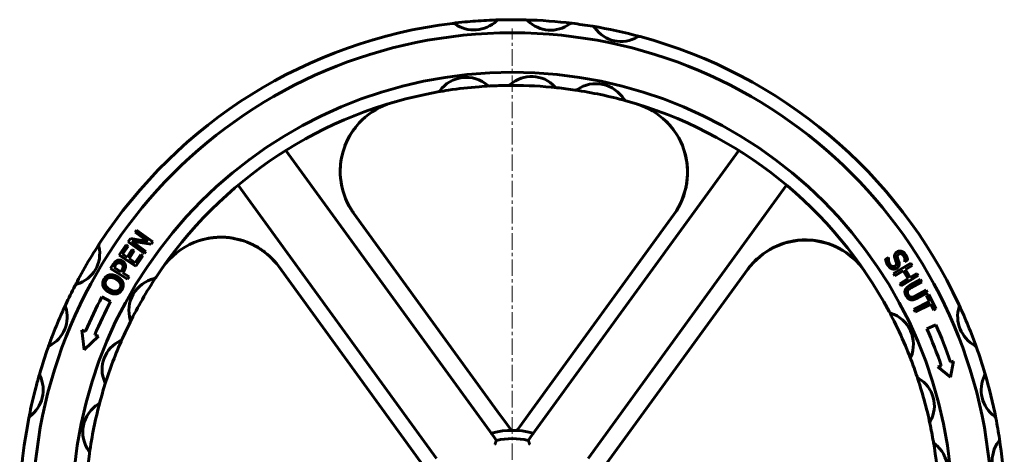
# Model space of a CAD drawing. Header units: millimetres. Extents: x -301 to 301, y -848 to 848.
# Tile 5 of 5: x -225 to 225, y 650 to 848. Entities that reach past the tile are written whole.
import ezdxf

# ---------------------------------------------------------------- set-up
doc = ezdxf.new("R2010")
doc.units = ezdxf.units.MM
doc.linetypes.add('K5LT_AXLED', pattern=[12, 7.5, -1.5, 1.5, -1.5])
doc.linetypes.add('K5LT_BASIC', pattern=[0])
doc.layers.add('Системный слой (1)', color=7, linetype='Continuous', true_color=0x6c6c6c)

# ---------------------------------------------------------------- blocks, each defined once
blk = doc.blocks.new('U2')
at = {"layer": 'Системный слой (1)', "color": 143, "linetype": 'K5LT_BASIC', "lineweight": 60, "true_color": 0x33acca}
for p, q in [((-72.8, 797.66), (-74.55, 794.83)), ((-71.54, 799.36), (-72.8, 797.66)), ((-75.99, 791.82), (-76.47, 790.7)), ((-74.55, 794.83), (-75.99, 791.82)), ((-78.6, 779.72), (-78.61, 779.57)), ((-78.61, 779.57), (-78.61, 779.49)), ((-78.61, 779.49), (-78.61, 779.45)), ((-78.61, 779.45), (-78.61, 779.4)), ((-78.61, 779.4), (-78.61, 779.33)), ((-78.61, 779.33), (-78.61, 779.27)), ((-78.61, 779.27), (-78.61, 779.19)), ((-78.61, 779.19), (-78.61, 779.19)), ((-78.61, 779.19), (-78.61, 779.17)), ((-78.61, 779.17), (-78.61, 779.14)), ((-78.61, 779.14), (-78.61, 779.08)), ((-78.61, 779.08), (-78.61, 778.95)), ((-78.61, 778.95), (-78.61, 778.7)), ((-78.61, 778.7), (-78.6, 778.23)), ((-78.6, 778.23), (-78.57, 777.64)), ((-78.57, 777.64), (-78.48, 776.25)), ((-78.48, 776.25), (-78.19, 773.86)), ((-78.19, 773.86), (-78.04, 772.98)), ((-78.04, 772.98), (-78.01, 772.82)), ((-78.01, 772.82), (-77.96, 772.59)), ((-77.96, 772.59), (-77.95, 772.54))]:
    blk.add_line(p, q, dxfattribs=at)
blk = doc.blocks.new('U4')
at = {"layer": 'Системный слой (1)', "color": 143, "linetype": 'K5LT_BASIC', "lineweight": 60, "true_color": 0x33acca}
for p, q in [((123.14, 746), (125.5, 746.73)), ((125.5, 746.73), (127.91, 747.28)), ((134.92, 747.82), (137.29, 747.66)), ((137.29, 747.66), (141.04, 747.05)), ((141.04, 747.05), (144.71, 745.99)), ((120.84, 745.11), (123.14, 746)), ((144.71, 745.99), (146.06, 745.48)), ((151.45, 742.71), (152.19, 742.22)), ((152.19, 742.22), (152.93, 741.71)), ((152.93, 741.71), (153.65, 741.18))]:
    blk.add_line(p, q, dxfattribs=at)
blk = doc.blocks.new('U5')
at = {"layer": 'Системный слой (1)', "color": 143, "linetype": 'K5LT_BASIC', "lineweight": 60, "true_color": 0x33acca}
for p, q in [((70.45, 801.76), (71.21, 800.98)), ((71.21, 800.98), (71.94, 800.17)), ((71.94, 800.17), (72.65, 799.34)), ((78.83, 787.46), (79.05, 786.65)), ((79.05, 786.65), (79.58, 784.14)), ((79.58, 784.14), (79.91, 781.59)), ((79.91, 781.59), (80.02, 779.87)), ((74.26, 760.1), (74.18, 760))]:
    blk.add_line(p, q, dxfattribs=at)
blk = doc.blocks.new('U6')
at = {"layer": 'Системный слой (1)', "color": 143, "linetype": 'K5LT_BASIC', "lineweight": 60, "true_color": 0x33acca}
for p, q in [((70.68, 801.51), (68.95, 803.16)), ((72.29, 799.74), (70.68, 801.51)), ((73.78, 797.87), (72.29, 799.74)), ((78.99, 786.87), (78.71, 787.88)), ((79.81, 782.49), (78.99, 786.87)), ((79.98, 780.27), (79.81, 782.49)), ((80.01, 779.16), (79.98, 780.27)), ((80.02, 778.61), (80.01, 779.16)), ((80.03, 778.33), (80.02, 778.61)), ((80.03, 778.19), (80.03, 778.33)), ((80.04, 778.04), (80.03, 778.19)), ((80.04, 777.95), (80.04, 778.04)), ((79.34, 771.92), (80.03, 777.64)), ((80.03, 777.79), (80.04, 777.81)), ((80.03, 777.75), (80.03, 777.79)), ((80.03, 777.74), (80.03, 777.75)), ((80.03, 777.71), (80.03, 777.74)), ((80.03, 777.64), (80.03, 777.71)), ((80.04, 777.88), (80.04, 777.95)), ((80.04, 777.84), (80.04, 777.88)), ((80.04, 777.81), (80.04, 777.84)), ((77.06, 765.03), (79.34, 771.92)), ((74.97, 761.18), (77.06, 765.03))]:
    blk.add_line(p, q, dxfattribs=at)
blk = doc.blocks.new('U9')
at = {"layer": 'Системный слой (1)', "color": 143, "linetype": 'K5LT_BASIC', "lineweight": 60, "true_color": 0x33acca}
for p, q in [((-142.91, 747.54), (-142.92, 747.54)), ((-142.89, 747.55), (-142.91, 747.54)), ((-142.88, 747.55), (-142.89, 747.55)), ((-142.87, 747.55), (-142.88, 747.55)), ((-142.86, 747.55), (-142.87, 747.55)), ((-142.87, 747.55), (-142.87, 747.55)), ((-142.85, 747.56), (-142.86, 747.56)), ((-142.86, 747.56), (-142.86, 747.56)), ((-142.86, 747.56), (-142.86, 747.56)), ((-142.86, 747.56), (-142.86, 747.55)), ((-142.83, 747.56), (-142.85, 747.56)), ((-142.85, 747.56), (-142.85, 747.56)), ((-141.29, 748.01), (-142.83, 747.56)), ((-137.44, 748.78), (-141.29, 748.01)), ((-135.49, 748.98), (-137.44, 748.78)), ((-134.51, 749.04), (-135.49, 748.98)), ((-134.03, 749.05), (-134.51, 749.04)), ((-133.78, 749.06), (-134.03, 749.05)), ((-133.66, 749.06), (-133.78, 749.06)), ((-133.6, 749.06), (-133.66, 749.06)), ((-133.57, 749.06), (-133.6, 749.06)), ((-133.55, 749.06), (-133.57, 749.06)), ((-133.52, 749.06), (-133.55, 749.06)), ((-133.46, 749.07), (-133.52, 749.06)), ((-133.33, 749.07), (-133.46, 749.07)), ((-129.4, 748.86), (-133.33, 749.07)), ((-122.78, 747.41), (-129.4, 748.86)), ((-118.14, 745.46), (-118.15, 745.47)), ((-118.12, 745.45), (-118.14, 745.46)), ((-118.11, 745.45), (-118.12, 745.45)), ((-118.1, 745.45), (-118.11, 745.45)), ((-118.1, 745.44), (-118.1, 745.45)), ((-118.09, 745.44), (-118.1, 745.44)), ((-118.08, 745.43), (-118.09, 745.44)), ((-118.09, 745.44), (-118.09, 745.44)), ((-118.09, 745.44), (-118.09, 745.44)), ((-118.09, 745.44), (-118.09, 745.44)), ((-118.09, 745.44), (-118.09, 745.44)), ((-118.07, 745.43), (-118.08, 745.43)), ((-118.06, 745.43), (-118.07, 745.43)), ((-118.03, 745.41), (-118.06, 745.43)), ((-117.99, 745.39), (-118.03, 745.41)), ((-117.97, 745.38), (-117.99, 745.39)), ((-117.92, 745.35), (-117.97, 745.38)), ((-117.89, 745.34), (-117.92, 745.35)), ((-117.85, 745.32), (-117.89, 745.34)), ((-117.76, 745.27), (-117.85, 745.32)), ((-117.59, 745.17), (-117.76, 745.27)), ((-114.35, 743.18), (-117.59, 745.17)), ((-110.92, 740.41), (-114.35, 743.18)), ((-107.9, 737.23), (-110.92, 740.41))]:
    blk.add_line(p, q, dxfattribs=at)
blk = doc.blocks.new('U10')
at = {"layer": 'Системный слой (1)', "color": 143, "linetype": 'K5LT_BASIC', "lineweight": 60, "true_color": 0x33acca}
for p, q in [((-74.15, 795.55), (-73.41, 796.75)), ((-73.41, 796.75), (-72.62, 797.93)), ((-74.84, 794.31), (-74.15, 795.55)), ((-78.43, 782.44), (-77.99, 785.37)), ((-77.99, 785.37), (-77.85, 786.02)), ((-78.61, 779.53), (-78.6, 779.69)), ((-78.61, 779.21), (-78.61, 779.53)), ((-78.58, 777.66), (-78.61, 779.21)), ((-78.6, 779.89), (-78.59, 780.22)), ((-78.6, 779.69), (-78.6, 779.89)), ((-78.59, 780.22), (-78.55, 780.96)), ((-78.55, 780.96), (-78.43, 782.44)), ((-78.45, 775.82), (-78.58, 777.66))]:
    blk.add_line(p, q, dxfattribs=at)
blk = doc.blocks.new('U18')
at = {"layer": 'Системный слой (1)', "color": 143, "linetype": 'K5LT_BASIC', "lineweight": 60, "true_color": 0x33acca}
for start, end in [(79.6073, 145.0201), (36, 79.6073)]:
    blk.add_arc((-133.04, 716.44), 32.62, start, end, dxfattribs=at)
blk = doc.blocks.new('U21')
at = {"layer": 'Системный слой (1)', "color": 143, "linetype": 'K5LT_BASIC', "lineweight": 60, "true_color": 0x33acca}
for p, q in [((124.81, 746.55), (118.95, 744.2)), ((130.98, 747.7), (124.81, 746.55)), ((137.22, 747.66), (130.98, 747.7)), ((144.74, 745.98), (137.22, 747.66)), ((118.95, 744.2), (114.58, 741.49)), ((146.2, 745.43), (145.24, 745.8)), ((149.79, 743.7), (146.2, 745.43)), ((152.62, 741.92), (149.79, 743.7)), ((114.58, 741.49), (110.13, 737.55)), ((155.43, 739.71), (152.62, 741.92))]:
    blk.add_line(p, q, dxfattribs=at)
blk = doc.blocks.new('U49')
at = {"layer": 'Системный слой (1)', "color": 30, "linetype": 'K5LT_AXLED', "lineweight": 18, "true_color": 0xff8000}
for q in [(0, 844.36), (-221, 623.36), (221, 623.36), (0, 402.36)]:
    blk.add_line((0, 623.36), q, dxfattribs=at)

msp = doc.modelspace()

# ---------------------------------------------------------------- linework, layer by layer
at = {"layer": 'Системный слой (1)', "color": 143, "linetype": 'K5LT_BASIC', "lineweight": 60, "true_color": 0x33acca}
for p, q in [((-34.07, 815.36), (-33.97, 815.37)), ((-10.3, 818.08), (-10.26, 818.09)), ((-12.75, 663.88), (-103.42, 788.67)), ((103.42, 788.67), (12.75, 663.88)), ((-125.26, 772.8), (-34.6, 648.01)), ((34.6, 648.01), (125.26, 772.8)), ((-6.72, 669.54), (-72.38, 759.91)), ((73.81, 759.48), (7.86, 668.71)), ((-172.25, 751.38), (-171.59, 752.3)), ((-166.4, 747.12), (-172.25, 751.38)), ((-171.59, 752.3), (-164.19, 746.92)), ((-175.44, 747.01), (-174.42, 748.4)), ((-168.04, 741.62), (-175.44, 747.01)), ((-174.42, 748.4), (-166.4, 747.12)), ((-164.99, 745.81), (-173.75, 747.18)), ((-173.75, 747.18), (-167.37, 742.54)), ((-164.19, 746.92), (-164.99, 745.81)), ((-127.16, 748.54), (-127.15, 748.54)), ((-179.59, 740.88), (-176.4, 745.63)), ((-175.5, 745.03), (-178.01, 741.28)), ((-176.4, 745.63), (-175.5, 745.03)), ((-175.93, 739.89), (-173.59, 743.38)), ((-172.69, 742.77), (-175.03, 739.28)), ((-173.59, 743.38), (-172.69, 742.77)), ((-167.37, 742.54), (-168.04, 741.62)), ((-172, 735.78), (-179.59, 740.88)), ((-178.01, 741.28), (-175.93, 739.89)), ((-175.03, 739.28), (-172.22, 737.39)), ((-172.22, 737.39), (-169.7, 741.13)), ((-168.8, 740.53), (-172, 735.78)), ((-169.7, 741.13), (-168.8, 740.53)), ((170.5, 739.02), (171.78, 739.86)), ((171.78, 739.86), (171.83, 739.78)), ((175.34, 737.62), (174.78, 739.23)), ((179.34, 737.81), (179.29, 737.88)), ((180.55, 738.6), (179.34, 737.81)), ((-183.46, 734.74), (-182.24, 736.7)), ((-175.69, 729.9), (-183.46, 734.74)), ((-181.39, 736.08), (-181.92, 735.22)), ((-181.92, 735.22), (-178.83, 733.29)), ((-178.83, 733.29), (-178.39, 733.99)), ((-177.4, 733.61), (-177.94, 732.74)), ((-106.65, 735.62), (-40.7, 644.85)), ((41.84, 644.02), (107.5, 734.39)), ((174.12, 732.47), (181.95, 737.2)), ((178.58, 733.75), (174.75, 731.43)), ((180.76, 730.14), (178.58, 733.75)), ((182.58, 736.16), (179.51, 734.31)), ((179.51, 734.31), (181.69, 730.7)), ((181.95, 737.2), (182.58, 736.16)), ((-177.94, 732.74), (-175.05, 730.94)), ((-175.05, 730.94), (-175.69, 729.9)), ((174.75, 731.43), (174.12, 732.47)), ((176.93, 727.83), (180.76, 730.14)), ((185.39, 731.52), (177.56, 726.79)), ((181.44, 726.94), (186.45, 729.69)), ((181.69, 730.7), (184.76, 732.56)), ((187.03, 728.62), (182.03, 725.87)), ((184.76, 732.56), (185.39, 731.52)), ((186.45, 729.69), (187.03, 728.62)), ((177.56, 726.79), (176.93, 727.83)), ((184.02, 722.18), (189.05, 724.95)), ((189.05, 724.95), (189.64, 723.88)), ((-187.45, 721.84), (-183.46, 719.74)), ((183.38, 716.02), (190.59, 719.64)), ((189.64, 723.88), (184.64, 721.13)), ((189.21, 722.38), (190.18, 722.87)), ((190.59, 719.64), (189.21, 722.38)), ((190.18, 722.87), (193.48, 716.29)), ((172.07, 715.09), (172.09, 715.07)), ((183.92, 714.93), (183.38, 716.02)), ((191.14, 718.55), (183.92, 714.93)), ((192.51, 715.81), (191.14, 718.55)), ((193.48, 716.29), (192.51, 715.81)), ((-195.62, 697.63), (-196.58, 706.68)), ((-196.58, 706.68), (-194.93, 706.05)), ((189.32, 707.28), (193.43, 709.1)), ((-189.06, 703.82), (-195.62, 697.63)), ((-190.72, 704.45), (-189.06, 703.82)), ((182.02, 693.31), (182.03, 693.28)), ((194.41, 689.82), (195.94, 690.39)), ((200.19, 685.09), (194.41, 689.82)), ((200.15, 691.96), (201.46, 692.45)), ((201.46, 692.45), (200.19, 685.09)), ((184.85, 685.44), (184.88, 685.35)), ((-2.41, 663.6), (-6.72, 669.54)), ((7.86, 668.71), (3.55, 662.77)), ((-9.05, 658.78), (-12.75, 663.88)), ((-0.41, 660.85), (-2.41, 663.6)), ((2.66, 661.54), (2.59, 661.45)), ((3.55, 662.77), (2.66, 661.54)), ((12.75, 663.88), (9.05, 658.78)), ((190.72, 663.98), (190.73, 663.93)), ((-7.26, 656.32), (-9.05, 658.78)), ((9.05, 658.78), (7.26, 656.32)), ((192.3, 655.72), (192.29, 655.72)), ((192.3, 655.71), (192.3, 655.71)), ((192.3, 655.71), (192.3, 655.71))]:
    msp.add_line(p, q, dxfattribs=at)
for centre, radius, start, end in [((0, 623.36), 225, 96.9739, 146.9657), ((0, 623.36), 225, 95.5402, 96.9739), ((-27.14, 845.2), 1.5, 55.2993, 96.9739), ((-27.14, 845.2), 1.5, 55.2993, 96.9739), ((-17.61, 858.95), 15.23, 235.2993, 313.2525), ((0, 623.36), 225, 93.0115, 95.5402), ((0, 623.36), 225, 91.5778, 93.0115), ((-6.15, 846.77), 1.5, 91.5778, 133.2525), ((0, 623.36), 225, 90, 91.5778), ((0, 623.36), 225, 88.445, 90), ((0, 623.36), 225, 83.0315, 88.445), ((6.07, 846.77), 1.5, 45.4598, 88.445), ((6.07, 846.77), 1.5, 45.4598, 88.445), ((17.52, 858.41), 14.83, 225.4598, 306.0167), ((27.12, 845.21), 1.5, 83.0315, 126.0167), ((0, 623.36), 225, 80.6096, 83.0315), ((0, 623.36), 219, 90, 180), ((0, 623.36), 219, 180, 90), ((36.47, 843.86), 1.5, 34.4355, 80.6096), ((0, 623.36), 225, 74.9657, 80.6096), ((49.69, 852.92), 14.53, 214.4355, 301.1398), ((57.98, 839.21), 1.5, 74.9657, 121.1398), ((0, 623.36), 225, 24.9739, 74.9657), ((0, 623.36), 201, 90, 180), ((0, 623.36), 201, 180, 90), ((-21.05, 806.99), 15.04, 49.6168, 143.4604), ((-1.94, 819.85), 1.5, 270.5662, 312.0138), ((8.75, 807.98), 14.47, 42.5621, 132.0138), ((38.24, 804.19), 14.96, 31.4061, 124.7165), ((0, 623.36), 195, 100.0629, 146.5678), ((0, 623.36), 195, 98.6031, 100.0622), ((-34.33, 816.83), 1.5, 280.0629, 323.4604), ((0, 623.36), 195, 94.4741, 98.6031), ((0, 623.36), 195, 93.0143, 94.4741), ((-10.33, 819.58), 1.5, 229.6168, 273.0143), ((-10.33, 819.58), 1.5, 229.6168, 273.0143), ((0, 623.36), 195, 90.5662, 93.0143), ((0, 623.36), 195, 90, 90.5662), ((0, 623.36), 195, 84.0097, 90), ((20.51, 818.78), 1.5, 222.5621, 264.0097), ((20.51, 818.78), 1.5, 222.5621, 264.0097), ((0, 623.36), 195, 81.5548, 84.0097), ((28.86, 817.73), 1.5, 261.5548, 304.7165), ((0, 623.36), 195, 74.5678, 81.5548), ((-45.98, 779.08), 32.63, 106.4513, 216), ((52.29, 812.77), 1.5, 211.4061, 254.5678), ((52.29, 812.77), 1.5, 211.4061, 254.5678), ((0, 623.36), 195, 28.0629, 74.5678), ((47.42, 778.65), 32.62, 324, 73.0201), ((133.9, 715.21), 32.62, 34.4513, 144), ((-202.98, 741.55), 14.53, 286.4355, 13.1398), ((0, 623.36), 225, 146.9657, 148.2031), ((-187.37, 745.19), 1.5, 146.9657, 193.1398), ((0, 623.36), 225, 148.2031, 151.3722), ((0, 623.36), 225, 151.3722, 152.6096), ((-160.17, 715.6), 14.96, 103.4061, 196.7165), ((0, 623.36), 195, 146.5678, 153.5548), ((-163.99, 731.62), 1.5, 283.4061, 326.5678), ((0, 623.36), 225, 152.6096, 155.0315), ((-198.44, 726.18), 1.5, 106.4355, 152.6096), ((-198.44, 726.18), 1.5, 106.4355, 152.6096), ((0, 623.36), 211.74, 152.2839, 156.9879), ((0, 623.36), 207.24, 152.2839, 156.9639), ((-218.14, 712.65), 14.83, 297.4598, 18.0167), ((0, 623.36), 225, 155.0315, 156.4034), ((-202.61, 717.7), 1.5, 155.0315, 198.0167), ((173.4, 715.8), 1.5, 208.0629, 251.4604), ((0, 623.36), 195, 26.6031, 28.0629), ((173.4, 715.8), 1.5, 208.0629, 251.4604), ((218.62, 712.91), 15.23, 163.2993, 241.2525), ((202.6, 717.72), 1.5, 343.2993, 24.9739), ((0, 623.36), 225, 19.5778, 24.9739), ((0, 623.36), 225, 156.4034, 159.0732), ((-175.94, 710.87), 1.5, 333.5548, 16.7165), ((168.14, 700.12), 15.04, 337.6168, 71.4604), ((0, 623.36), 195, 22.4741, 26.6031), ((-192.82, 705.25), 2.25, 156.9879, 159.1988), ((0, 623.36), 195, 153.5548, 156.0097), ((0, 623.36), 207.08, 18.8866, 23.9078), ((0, 623.36), 211.58, 18.9201, 23.9078), ((0, 623.36), 225, 159.0732, 160.445), ((-172.89, 688.73), 14.47, 114.5621, 204.0138), ((0, 623.36), 195, 156.0097, 162.5662), ((-179.53, 703.25), 1.5, 294.5621, 336.0097), ((0, 623.36), 225, 160.445, 163.5778), ((-210.61, 698.16), 1.5, 117.4598, 160.445), ((0, 623.36), 195, 21.0143, 22.4741), ((210.58, 698.25), 1.5, 19.5778, 61.2525), ((0, 623.36), 225, 16.445, 19.5778), ((183.43, 693.82), 1.5, 157.6168, 201.0143), ((0, 623.36), 195, 18.5662, 21.0143), ((-229.51, 679.41), 15.23, 307.2993, 25.2525), ((0, 623.36), 225, 163.5778, 165.0115), ((-214.38, 686.54), 1.5, 163.5778, 205.2525), ((0, 623.36), 195, 16.9903, 18.5662), ((186.27, 685.92), 1.5, 198.5662, 240.0138), ((178.29, 672.09), 14.47, 330.5621, 60.0138), ((228.96, 679.33), 14.83, 153.4598, 234.0167), ((214.36, 686.63), 1.5, 333.4598, 16.445), ((0, 623.36), 225, 11.0315, 16.445), ((0, 623.36), 225, 165.0115, 167.5402), ((0, 623.36), 195, 162.5662, 165.0143), ((-187.47, 682.23), 1.5, 342.5662, 24.0138), ((0, 623.36), 195, 13.5856, 16.9903), ((0, 623.36), 225, 167.5402, 168.9739), ((-181.15, 660.08), 15.04, 121.6168, 215.4604), ((0, 623.36), 195, 165.0143, 172.0629), ((-189.82, 674.17), 1.5, 301.6168, 345.0143), ((0, 623.36), 225, 168.9739, 218.9657), ((-219.37, 666.1), 1.5, 127.2993, 168.9739), ((0, 623.36), 195, 12.0097, 13.5856), ((219.37, 666.12), 1.5, 11.0315, 54.0167), ((0, 623.36), 225, 8.6096, 11.0315), ((1.38, 662.33), 1.5, 267.9726, 324), ((192.2, 664.24), 1.5, 150.5621, 192.0097), ((0, 623.36), 195, 9.5548, 12.0097), ((0, 623.36), 37.5, 76.193, 103.807), ((0, 623.36), 33.75, 77.5782, 102.4218), ((220.98, 656.81), 1.5, 322.4355, 8.6096), ((0, 623.36), 225, 2.9657, 8.6096), ((193.77, 655.97), 1.5, 189.5548, 232.7165), ((0, 623.36), 195, 2.9388, 9.5539), ((183.8, 642.87), 14.96, 317.175, 52.7165), ((233.69, 647.04), 14.53, 142.4355, 229.1398), ((0, 623.36), 195, 172.0629, 218.5678), ((-194.62, 650.49), 1.5, 352.0629, 35.4604)]:
    msp.add_arc(centre, radius, start, end, dxfattribs=at)
for points, knots in [([(-72.38, 759.91), (-72.74, 760.4), (-73.08, 760.9), (-73.74, 761.93), (-74.05, 762.45), (-74.65, 763.51), (-74.94, 764.05), (-75.22, 764.61), (-75.22, 764.63), (-75.29, 764.76), (-75.35, 764.89), (-75.45, 765.09), (-75.49, 765.17), (-75.55, 765.3), (-75.57, 765.35), (-75.6, 765.42), (-75.62, 765.45), (-75.63, 765.47)], [0, 0, 0, 0, 5.478061, 5.478061, 10.956123, 10.956123, 16.434184, 16.434184, 16.594455, 16.594455, 17.823512, 17.823512, 18.60723, 18.60723, 19.106974, 19.106974, 19.351556, 19.351556, 19.351556, 19.351556]), ([(-138.45, 748.61), (-137.37, 748.79), (-136.27, 748.92), (-134.56, 749.04), (-133.94, 749.07), (-132.53, 749.07), (-131.72, 749.05), (-130.75, 748.99), (-130.58, 748.98), (-129.92, 748.93), (-129.42, 748.88), (-128.72, 748.79), (-128.52, 748.76), (-128.23, 748.72), (-128.15, 748.7), (-128.03, 748.69), (-127.99, 748.68), (-127.95, 748.67), (-127.93, 748.67), (-127.91, 748.67), (-127.91, 748.67), (-127.9, 748.66), (-127.89, 748.66), (-127.88, 748.66), (-127.88, 748.66), (-127.86, 748.66), (-127.86, 748.66), (-127.83, 748.65), (-127.82, 748.65), (-127.77, 748.64), (-127.74, 748.64), (-127.65, 748.62), (-127.59, 748.61), (-127.41, 748.58), (-127.29, 748.56), (-127.17, 748.54), (-127.16, 748.54), (-127.16, 748.54)], [23.569775, 23.569775, 23.569775, 23.569775, 26.594005, 26.594005, 28.284846, 28.284846, 30.508026, 30.508026, 30.967731, 30.967731, 32.349754, 32.349754, 32.917758, 32.917758, 33.151205, 33.151205, 33.24715, 33.24715, 33.286583, 33.286583, 33.30279, 33.30279, 33.318996, 33.318996, 33.330952, 33.330952, 33.352738, 33.352738, 33.395248, 33.395248, 33.479736, 33.479736, 33.648445, 33.648445, 33.985334, 33.985334, 34, 34, 34, 34]), ([(-120.14, 746.4), (-120.09, 746.38), (-120.04, 746.36), (-119.94, 746.32), (-119.88, 746.29), (-119.8, 746.25), (-119.77, 746.24), (-119.74, 746.23), (-119.73, 746.22), (-119.72, 746.22), (-119.71, 746.22), (-119.7, 746.21), (-119.7, 746.21), (-119.69, 746.21), (-119.69, 746.21), (-119.68, 746.2), (-119.68, 746.2), (-119.67, 746.2), (-119.66, 746.19), (-119.63, 746.18), (-119.61, 746.17), (-119.56, 746.15), (-119.53, 746.13), (-119.43, 746.09), (-119.36, 746.06), (-119.16, 745.96), (-119.02, 745.9), (-118.62, 745.71), (-118.36, 745.58), (-117.92, 745.35), (-117.75, 745.26), (-117.24, 744.98), (-116.89, 744.79), (-116.37, 744.49), (-116.2, 744.39), (-115.48, 743.93), (-114.92, 743.58), (-113.93, 742.89), (-113.48, 742.56), (-113.04, 742.22)], [10.289112, 10.289112, 10.289112, 10.289112, 10.644795, 10.644795, 11.073199, 11.073199, 11.249824, 11.249824, 11.322645, 11.322645, 11.352668, 11.352668, 11.382691, 11.382691, 11.402039, 11.402039, 11.435398, 11.435398, 11.499446, 11.499446, 11.62621, 11.62621, 11.87907, 11.87907, 12.383456, 12.383456, 13.389558, 13.389558, 15.396426, 15.396426, 16.702984, 16.702984, 19.399487, 19.399487, 20.762646, 20.762646, 25.199487, 25.199487, 29, 29, 29, 29]), ([(107.5, 734.39), (107.89, 734.92), (108.29, 735.44), (109.12, 736.45), (109.55, 736.94), (110.45, 737.9), (110.91, 738.37), (111.4, 738.83), (111.42, 738.85), (111.53, 738.96), (111.62, 739.04), (111.75, 739.16), (111.78, 739.19), (111.82, 739.23), (111.83, 739.24), (111.85, 739.25), (111.85, 739.25), (111.86, 739.26), (111.86, 739.26), (111.87, 739.27), (111.87, 739.27), (111.88, 739.28), (111.88, 739.28), (111.9, 739.3), (111.9, 739.3), (111.91, 739.31)], [0, 0, 0, 0, 5.6, 5.6, 11.2, 11.2, 16.8, 16.8, 16.995715, 16.995715, 18.110156, 18.110156, 18.475073, 18.475073, 18.594564, 18.594564, 18.63369, 18.63369, 18.672817, 18.672817, 18.704987, 18.704987, 18.765851, 18.765851, 18.847554, 18.847554, 18.847554, 18.847554]), ([(-8.95, 659.77), (-9.08, 659.74), (-9.19, 659.7), (-9.34, 659.62), (-9.39, 659.58), (-9.43, 659.48), (-9.43, 659.42), (-9.4, 659.29), (-9.35, 659.21), (-9.28, 659.09), (-9.25, 659.06), (-9.23, 659.03)], [0.0004272, 0.0004272, 0.0004272, 0.0004272, 0.0325288, 0.0325288, 0.0584442, 0.0584442, 0.0830516, 0.0830516, 0.1109416, 0.1109416, 0.1215451, 0.1215451, 0.1215451, 0.1215451]), ([(9.23, 659.03), (9.26, 659.06), (9.28, 659.1), (9.36, 659.22), (9.41, 659.31), (9.43, 659.45), (9.43, 659.5), (9.37, 659.59), (9.32, 659.63), (9.18, 659.71), (9.08, 659.74), (8.95, 659.77)], [0.2612098, 0.2612098, 0.2612098, 0.2612098, 0.2721336, 0.2721336, 0.3027367, 0.3027367, 0.3276386, 0.3276386, 0.3516523, 0.3516523, 0.3825611, 0.3825611, 0.3825611, 0.3825611]), ([(-7.89, 654.63), (-7.89, 654.63), (-7.88, 654.63), (-7.83, 654.78), (-7.78, 654.93), (-7.67, 655.21), (-7.62, 655.35), (-7.51, 655.66), (-7.45, 655.82), (-7.35, 656.07), (-7.32, 656.17), (-7.27, 656.29), (-7.26, 656.32), (-7.26, 656.32)], [-0.0005397, -0.0005397, -0.0005397, -0.0005397, 0, 0, 0.0314048, 0.0314048, 0.0621135, 0.0621135, 0.1044772, 0.1044772, 0.1403771, 0.1403771, 0.1735591, 0.1735591, 0.1735591, 0.1735591]), ([(7.26, 656.32), (7.26, 656.32), (7.27, 656.29), (7.32, 656.17), (7.35, 656.07), (7.45, 655.82), (7.51, 655.66), (7.62, 655.35), (7.67, 655.21), (7.78, 654.93), (7.83, 654.78), (7.88, 654.63), (7.89, 654.63), (7.89, 654.63)], [0, 0, 0, 0, 0.0329948, 0.0329948, 0.0686923, 0.0686923, 0.1108171, 0.1108171, 0.1413526, 0.1413526, 0.1725803, 0.1725803, 0.173117, 0.173117, 0.173117, 0.173117]), ([(192.3, 655.72), (192.3, 655.72), (192.3, 655.72), (192.42, 655.01), (192.66, 654.3), (193.03, 653.76)], [-0.0003959, -0.0003959, -0.0003959, -0.0003959, 0, 0, 0.2027972, 0.2027972, 0.2027972, 0.2027972]), ([(192.55, 655.1), (192.55, 655.1), (192.55, 655.1), (192.55, 655.11), (192.55, 655.11), (192.54, 655.12), (192.53, 655.13), (192.52, 655.15), (192.52, 655.15), (192.51, 655.17), (192.5, 655.17), (192.5, 655.18), (192.5, 655.19), (192.49, 655.19), (192.49, 655.2), (192.49, 655.2), (192.48, 655.21), (192.48, 655.21), (192.48, 655.21), (192.48, 655.22), (192.48, 655.22), (192.47, 655.22), (192.47, 655.22), (192.47, 655.23), (192.47, 655.23), (192.46, 655.24), (192.46, 655.25), (192.45, 655.26), (192.45, 655.26), (192.45, 655.28), (192.44, 655.28), (192.43, 655.31), (192.42, 655.32), (192.41, 655.35), (192.4, 655.36), (192.4, 655.38), (192.39, 655.39), (192.39, 655.4)], [1.140868, 1.140868, 1.140868, 1.140868, 1.156958, 1.156958, 1.501428, 1.501428, 3.002856, 3.002856, 4.05721, 4.05721, 4.80825, 4.80825, 5.454386, 5.454386, 5.936764, 5.936764, 6.296889, 6.296889, 6.657013, 6.657013, 6.85709, 6.85709, 7.17722, 7.17722, 7.697426, 7.697426, 8.73784, 8.73784, 9.058299, 9.058299, 10.338999, 10.338999, 12.117937, 12.117937, 13.963352, 13.963352, 15, 15, 15, 15]), ([(192.87, 654.78), (192.92, 654.73), (192.99, 654.69), (193.11, 654.59), (193.17, 654.54), (193.29, 654.44), (193.35, 654.39), (193.44, 654.32), (193.46, 654.3), (193.5, 654.26), (193.52, 654.25), (193.56, 654.22), (193.58, 654.2), (193.63, 654.15), (193.67, 654.12), (193.74, 654.06), (193.77, 654.04), (193.79, 654.01)], [0, 0, 0, 0, 3.2, 3.2, 6.4, 6.4, 9.6, 9.6, 10.767383, 10.767383, 11.712891, 11.712891, 12.658398, 12.658398, 14.517885, 14.517885, 16, 16, 16, 16])]:
    msp.add_open_spline(points, degree=3, knots=knots, dxfattribs=at)
for points in [[(174.62, 740.93), (174.72, 741.34), (175.23, 742.05), (175.68, 742.34)], [(175.68, 742.34), (176.61, 742.95), (178.82, 742.33), (179.55, 741.2)], [(-182.24, 736.7), (-181.81, 737.39), (-180.98, 738.21), (-180.49, 738.43)], [(-180.49, 738.43), (-179.92, 738.68), (-178.71, 738.6), (-178.06, 738.19)], [(-178.06, 738.19), (-177.55, 737.88), (-176.87, 736.96), (-176.76, 736.44)], [(171.56, 736.12), (171.01, 736.95), (170.59, 738.34), (170.5, 739.02)], [(171.83, 739.78), (171.69, 738.97), (172, 737.36), (172.39, 736.77)], [(174.78, 739.23), (174.62, 739.69), (174.53, 740.53), (174.62, 740.93)], [(174.78, 735.91), (175.24, 736.21), (175.52, 737.03), (175.34, 737.62)], [(176.57, 737.74), (176.85, 736.79), (176.35, 735.42), (175.64, 734.95)], [(176.48, 741.35), (175.99, 741.03), (175.76, 740.14), (175.94, 739.57)], [(175.94, 739.57), (176.07, 739.19), (176.46, 738.11), (176.57, 737.74)], [(178.72, 740.56), (178.25, 741.26), (177.02, 741.7), (176.48, 741.35)], [(179.29, 737.88), (179.38, 738.47), (179.13, 739.93), (178.72, 740.56)], [(179.55, 741.2), (179.98, 740.56), (180.47, 739.25), (180.55, 738.6)], [(-180.23, 737.27), (-180.55, 737.13), (-181.09, 736.56), (-181.39, 736.08)], [(-178.7, 737.1), (-179.1, 737.35), (-179.86, 737.44), (-180.23, 737.27)], [(-177.82, 735.94), (-177.91, 736.32), (-178.33, 736.87), (-178.7, 737.1)], [(-178.39, 733.99), (-177.99, 734.62), (-177.71, 735.52), (-177.82, 735.94)], [(-176.76, 736.44), (-176.61, 735.79), (-176.88, 734.45), (-177.4, 733.61)], [(173.56, 734.58), (172.99, 734.72), (172.02, 735.42), (171.56, 736.12)], [(172.39, 736.77), (172.94, 735.93), (174.21, 735.53), (174.78, 735.91)], [(175.64, 734.95), (175.19, 734.65), (174.08, 734.45), (173.56, 734.58)], [(-186.91, 726.72), (-187.17, 727.49), (-186.98, 729.09), (-186.52, 729.89)], [(-186.52, 729.89), (-186.06, 730.7), (-184.75, 731.68), (-183.98, 731.84)], [(-185.6, 729.38), (-185.93, 728.8), (-186.03, 727.71), (-185.79, 727.14)], [(-183.78, 730.66), (-184.37, 730.58), (-185.29, 729.93), (-185.6, 729.38)], [(-183.98, 731.84), (-183.2, 731.99), (-181.37, 731.61), (-180.37, 731.04)], [(-181, 729.94), (-181.79, 730.39), (-183.2, 730.74), (-183.78, 730.66)], [(-179.15, 725.69), (-178.52, 726.79), (-179.44, 729.05), (-181, 729.94)], [(-180.37, 731.04), (-179.41, 730.49), (-178.12, 729.11), (-177.86, 728.34)], [(-184.39, 724.02), (-185.39, 724.59), (-186.62, 725.95), (-186.91, 726.72)], [(-185.79, 727.14), (-185.56, 726.59), (-184.53, 725.56), (-183.76, 725.12)], [(-180.79, 723.22), (-181.58, 723.06), (-183.41, 723.46), (-184.39, 724.02)], [(-183.76, 725.12), (-182.19, 724.22), (-179.78, 724.59), (-179.15, 725.69)], [(-178.24, 725.16), (-178.7, 724.36), (-179.99, 723.38), (-180.79, 723.22)], [(-177.86, 728.34), (-177.59, 727.54), (-177.8, 725.94), (-178.24, 725.16)], [(179.85, 722.29), (179.46, 722.99), (179.26, 724.25), (179.42, 724.82)], [(179.42, 724.82), (179.61, 725.48), (180.59, 726.46), (181.44, 726.94)], [(180.6, 724.64), (180.39, 724.24), (180.47, 723.32), (180.76, 722.79)], [(182.03, 725.87), (181.47, 725.56), (180.8, 725), (180.6, 724.64)], [(181.77, 720.56), (181.18, 720.73), (180.26, 721.55), (179.85, 722.29)], [(180.76, 722.79), (181.04, 722.29), (181.8, 721.69), (182.24, 721.65)], [(184.64, 721.13), (183.8, 720.67), (182.42, 720.35), (181.77, 720.56)], [(182.24, 721.65), (182.66, 721.62), (183.48, 721.89), (184.02, 722.18)]]:
    msp.add_open_spline(points, degree=2, dxfattribs=at)

# ---------------------------------------------------------------- block references
at = {"layer": 'Системный слой (1)'}
for name in ['U49', 'U6', 'U5', 'U2', 'U10', 'U18', 'U9', 'U21', 'U4']:
    msp.add_blockref(name, (0, 0), dxfattribs=at)

doc.saveas('drawing.dxf')
